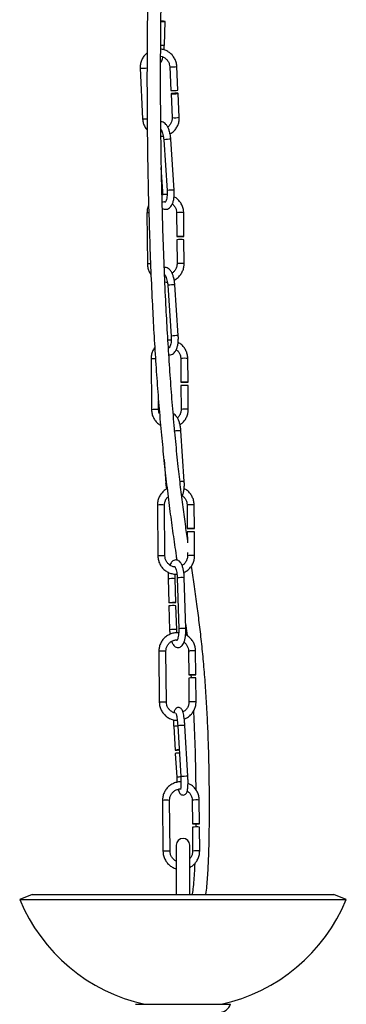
# Model space of a CAD drawing. Header units: millimetres. Extents: x 38 to 185, y 25 to 267.
# Tile 5 of 13: x 146 to 158, y 81 to 117. Entities that reach past the tile are written whole.
import ezdxf

# ---------------------------------------------------------------- set-up
doc = ezdxf.new("R2010")
doc.units = ezdxf.units.MM

msp = doc.modelspace()

# ---------------------------------------------------------------- linework, layer by layer
at = {"color": 7, "linetype": 'Continuous', "lineweight": 25}
for p, q in [((150.871, 116.447), (150.9, 117.323)), ((149.984, 115.609), (150.074, 113.745)), ((151.071, 115.657), (151.113, 114.786)), ((151.372, 114.799), (151.33, 115.669)), ((151.42, 113.806), (151.378, 114.679)), ((151.118, 114.667), (151.16, 113.793)), ((150.848, 112.976), (150.974, 111.111)), ((151.233, 111.129), (151.108, 112.994)), ((150.811, 111.077), (150.753, 111.952)), ((150.232, 110.284), (150.249, 108.414)), ((151.322, 110.294), (151.329, 109.421)), ((151.589, 109.423), (151.582, 110.297)), ((151.33, 109.301), (151.338, 108.425)), ((151.598, 108.427), (151.59, 109.303)), ((150.997, 107.628), (151.123, 105.763)), ((151.382, 105.781), (151.257, 107.646)), ((150.383, 104.928), (150.4, 103.059)), ((151.473, 104.938), (151.481, 104.065)), ((151.741, 104.067), (151.733, 104.941)), ((151.482, 103.945), (151.49, 103.069)), ((151.75, 103.071), (151.742, 103.948)), ((150.66, 103.061), (150.657, 103.383)), ((151.603, 100.419), (151.478, 102.285)), ((150.864, 101.225), (150.922, 100.351)), ((150.617, 99.552), (150.633, 97.683)), ((150.893, 97.685), (150.877, 99.554)), ((151.706, 99.562), (151.714, 98.689)), ((151.974, 98.692), (151.966, 99.565)), ((151.715, 98.569), (151.718, 98.216)), ((151.983, 97.695), (151.975, 98.572)), ((151.722, 97.815), (151.723, 97.693)), ((151.007, 96.841), (151.034, 95.968)), ((151.294, 95.976), (151.267, 96.848)), ((151.344, 96.878), (151.4, 95.01)), ((151.66, 95.017), (151.604, 96.886)), ((151.037, 95.848), (151.064, 94.972)), ((151.324, 94.98), (151.297, 95.856)), ((151.654, 95.202), (151.708, 94.755)), ((150.67, 94.181), (150.686, 92.311)), ((150.946, 92.314), (150.93, 94.183)), ((151.759, 94.191), (151.767, 93.318)), ((151.763, 94.243), (151.773, 94.149)), ((152.027, 93.32), (152.019, 94.193)), ((151.768, 93.198), (151.776, 92.322)), ((151.849, 93.316), (151.859, 93.202)), ((152.036, 92.324), (152.028, 93.2)), ((151.216, 91.422), (151.267, 90.55)), ((151.216, 91.422), (151.217, 91.422)), ((151.365, 91.444), (151.476, 89.577)), ((151.735, 89.593), (151.624, 91.459)), ((151.274, 90.43), (151.326, 89.555)), ((151.477, 89.578), (151.476, 89.577)), ((150.804, 88.702), (150.821, 86.833)), ((151.081, 86.835), (151.064, 88.705)), ((151.894, 88.713), (151.902, 87.84)), ((152.162, 87.842), (152.154, 88.715)), ((151.903, 87.72), (151.911, 86.843)), ((152.171, 86.846), (152.163, 87.722)), ((151.307, 87.057), (151.307, 85.249)), ((151.807, 85.249), (151.807, 87.057)), ((146.018, 85.249), (145.557, 85.057)), ((145.557, 85.057), (157.557, 85.057)), ((146.018, 85.249), (157.095, 85.249)), ((157.557, 85.057), (157.095, 85.249)), ((149.807, 81.211), (153.307, 81.211))]:
    msp.add_line(p, q, dxfattribs=at)
at = {"color": 1, "linetype": 'Continuous', "lineweight": 25}
for p, q in [((151.35, 96.879), (151.344, 96.878)), ((151.406, 95.011), (151.4, 95.01)), ((151.366, 91.444), (151.365, 91.444))]:
    msp.add_line(p, q, dxfattribs=at)
at = {"color": 7, "linetype": 'Continuous', "lineweight": 25, "flags": 128}
for points in [[(150.746, 117.326), (150.748, 117.326), (150.798, 117.325), (150.845, 117.323), (150.88, 117.323), (150.898, 117.323), (150.897, 117.324), (150.876, 117.325), (150.84, 117.327), (150.792, 117.329), (150.746, 117.33)], [(151.256, 114.682), (151.206, 114.679), (151.162, 114.675), (151.131, 114.671), (151.119, 114.667), (151.126, 114.664), (151.151, 114.662), (151.192, 114.662), (151.241, 114.664), (151.291, 114.666), (151.335, 114.67), (151.365, 114.675), (151.378, 114.679), (151.371, 114.682), (151.345, 114.684), (151.305, 114.684), (151.256, 114.682)], [(151.463, 109.419), (151.413, 109.419), (151.37, 109.419), (151.34, 109.42), (151.329, 109.421), (151.338, 109.422), (151.365, 109.423), (151.407, 109.425), (151.456, 109.425), (151.506, 109.426), (151.549, 109.425), (151.578, 109.425), (151.589, 109.423), (151.581, 109.422), (151.553, 109.421), (151.512, 109.42), (151.463, 109.419)], [(151.614, 104.063), (151.564, 104.063), (151.521, 104.063), (151.492, 104.064), (151.481, 104.065), (151.489, 104.066), (151.517, 104.068), (151.558, 104.069), (151.608, 104.069), (151.658, 104.07), (151.7, 104.069), (151.73, 104.069), (151.741, 104.068), (151.732, 104.066), (151.705, 104.065), (151.663, 104.064), (151.614, 104.063)], [(150.864, 101.225), (150.864, 101.225), (150.874, 101.227)], [(151.847, 98.687), (151.797, 98.687), (151.755, 98.687), (151.725, 98.688), (151.714, 98.689), (151.723, 98.69), (151.75, 98.692), (151.791, 98.693), (151.841, 98.693), (151.891, 98.694), (151.934, 98.693), (151.963, 98.693), (151.974, 98.692), (151.965, 98.69), (151.938, 98.689), (151.897, 98.688), (151.847, 98.687)], [(151.04, 95.969), (151.065, 95.971), (151.105, 95.973), (151.153, 95.975), (151.204, 95.976), (151.248, 95.977), (151.279, 95.977), (151.293, 95.976), (151.287, 95.974), (151.262, 95.972), (151.223, 95.97), (151.174, 95.969), (151.123, 95.967), (151.079, 95.967), (151.048, 95.967), (151.034, 95.968), (151.04, 95.969)], [(151.9, 93.316), (151.85, 93.316), (151.807, 93.316), (151.778, 93.317), (151.767, 93.318), (151.776, 93.319), (151.803, 93.32), (151.844, 93.321), (151.894, 93.322), (151.944, 93.322), (151.987, 93.322), (152.016, 93.321), (152.027, 93.32), (152.018, 93.319), (151.991, 93.318), (151.95, 93.317), (151.9, 93.316)], [(152.035, 87.838), (151.985, 87.838), (151.942, 87.838), (151.913, 87.838), (151.902, 87.84), (151.91, 87.841), (151.937, 87.842), (151.979, 87.843), (152.028, 87.844), (152.078, 87.844), (152.121, 87.844), (152.15, 87.843), (152.162, 87.842), (152.153, 87.841), (152.126, 87.84), (152.084, 87.838), (152.035, 87.838)]]:
    msp.add_lwpolyline(points, dxfattribs=at)
at = {"color": 1, "linetype": 'Continuous', "lineweight": 25, "flags": 128}
for points in [[(150.858, 112.978), (150.848, 112.976), (150.848, 112.976)], [(150.783, 111.077), (150.802, 111.078), (150.811, 111.077)], [(150.984, 111.113), (150.974, 111.111), (150.974, 111.111)], [(151.008, 107.63), (150.997, 107.628), (150.997, 107.628)], [(151.133, 105.765), (151.123, 105.763), (151.123, 105.763)], [(151.229, 102.269), (151.218, 102.267), (151.218, 102.267)], [(150.922, 100.351), (150.922, 100.351), (150.932, 100.353)]]:
    msp.add_lwpolyline(points, dxfattribs=at)
at = {"color": 1, "linetype": 'Continuous', "lineweight": 25}
for centre, radius, start, end in [((150.84, 118.366), 1.919, 266.9814, 270.9324), ((150.082, 116.27), 0.668, 261.5325, 283.9732), ((151.17, 116.299), 0.65, 261.2241, 284.2947), ((150.159, 114.333), 0.594, 261.7114, 277.905), ((151.26, 114.437), 0.651, 261.2426, 284.2762), ((151.157, 110.208), 2.786, 91.016, 96.1535), ((151.282, 108.343), 2.786, 91.016, 96.1535), ((150.295, 109.694), 0.593, 89.3991, 96.1326), ((151.468, 108.45), 1.85, 86.485, 94.5422), ((150.349, 107.203), 1.215, 89.3405, 94.7541), ((151.485, 106.578), 1.853, 86.4879, 94.534), ((151.306, 104.86), 2.787, 91.0162, 96.1533), ((151.431, 103.001), 2.78, 91.0114, 96.1609), ((150.512, 103.187), 1.745, 88.9357, 94.2269), ((151.619, 103.092), 1.853, 86.4884, 94.5362), ((150.547, 101.151), 1.913, 86.6183, 94.4115), ((151.636, 101.224), 1.851, 86.4841, 94.5378), ((151.527, 99.509), 2.776, 91.0065, 96.163), ((151.628, 98.299), 2.12, 90.678, 94.9222), ((150.764, 97.645), 1.913, 86.6151, 94.4095), ((151.853, 97.721), 1.847, 86.4769, 94.5477), ((150.781, 95.774), 1.915, 86.6219, 94.4079), ((151.87, 95.849), 1.849, 86.4803, 94.5417), ((151.188, 95.148), 1.702, 87.3468, 96.1083), ((151.532, 94.756), 2.131, 88.0726, 94.8955), ((151.245, 93.275), 1.707, 87.3622, 96.0981), ((151.588, 92.883), 2.136, 88.0815, 94.8893), ((150.817, 92.277), 1.909, 86.608, 94.4165), ((151.906, 92.344), 1.853, 86.4884, 94.5362), ((150.833, 90.404), 1.913, 86.6182, 94.4116), ((151.922, 90.476), 1.851, 86.4841, 94.5378), ((151.641, 86.343), 5.097, 93.076, 94.7711), ((151.755, 87.005), 4.456, 91.6851, 95.0128), ((151.627, 86.342), 3.227, 92.6775, 95.3447), ((151.865, 85.154), 4.44, 91.6792, 95.0186), ((150.951, 86.797), 1.911, 86.6115, 94.413), ((152.04, 86.868), 1.85, 86.485, 94.5422), ((150.968, 84.924), 1.915, 86.6219, 94.4079), ((152.057, 84.996), 1.853, 86.4879, 94.534)]:
    msp.add_arc(centre, radius, start, end, dxfattribs=at)
at = {"color": 7, "linetype": 'Continuous', "lineweight": 25}
for centre, radius, start, end in [((151.212, 115.43), 0.651, 261.2413, 284.2802), ((151.477, 107.454), 1.853, 86.4883, 94.5362), ((151.628, 102.1), 1.851, 86.4845, 94.54), ((151.862, 96.725), 1.85, 86.485, 94.5422), ((151.218, 94.165), 1.693, 87.3203, 96.1295), ((151.915, 91.353), 1.851, 86.4845, 94.54), ((151.679, 85.663), 4.904, 93.0588, 94.8005), ((151.24, 92.747), 2.197, 270.7533, 274.6412), ((151.578, 87.172), 3.272, 92.6947, 95.3271), ((152.049, 85.873), 1.853, 86.4883, 94.5362), ((151.557, 87.057), 0.25, 0, 180), ((151.557, 87.557), 6.5, 202.6199, 257.5117), ((151.557, 87.557), 6.5, 282.4883, 337.3801), ((152.854, 81.395), 0.489, 274.2155, 337.8382)]:
    msp.add_arc(centre, radius, start, end, dxfattribs=at)
for points, knots in [([(151.74, 98.17), (151.712, 98.369), (151.65, 98.803), (151.56, 99.479), (151.469, 100.211), (151.378, 101.009), (151.288, 101.881), (151.201, 102.834), (151.122, 103.82), (151.05, 104.835), (150.986, 105.87), (150.925, 106.99), (150.871, 108.189), (150.824, 109.458), (150.788, 110.719), (150.761, 111.97), (150.742, 113.311), (150.732, 114.735), (150.735, 116.239), (150.748, 117.727), (150.773, 119.202), (150.798, 120.348), (150.817, 121.011), (150.822, 121.18)], [0, 0, 0, 0, 0.030957, 0.067608, 0.104425, 0.141195, 0.183797, 0.226021, 0.268043, 0.309898, 0.351662, 0.393513, 0.443972, 0.494684, 0.545678, 0.597276, 0.649269, 0.714343, 0.77993, 0.845996, 0.911766, 0.977401, 1, 1, 1, 1]), ([(150.283, 119.604), (150.281, 119.499), (150.266, 118.903), (150.25, 117.815), (150.235, 116.33), (150.232, 114.83), (150.241, 113.412), (150.259, 112.076), (150.285, 110.831), (150.32, 109.576), (150.366, 108.314), (150.419, 107.12), (150.477, 106.004), (150.54, 104.971), (150.61, 103.955), (150.689, 102.962), (150.775, 101.999), (150.868, 101.07), (150.968, 100.178), (151.075, 99.325), (151.187, 98.499), (151.272, 97.913), (151.32, 97.583), (151.328, 97.532)], [0, 0, 0, 0, 0.014712, 0.082976, 0.151558, 0.219656, 0.287142, 0.341053, 0.394563, 0.447431, 0.499958, 0.552216, 0.595548, 0.63876, 0.682056, 0.725875, 0.769908, 0.814331, 0.859169, 0.904118, 0.94809, 0.991866, 1, 1, 1, 1]), ([(150.237, 116.162), (150.22, 116.15), (150.164, 116.109), (150.091, 116.014), (150.023, 115.885), (149.985, 115.746), (149.984, 115.653), (149.984, 115.609)], [0, 0, 0, 0, 0.099215, 0.329413, 0.55958, 0.789735, 1, 1, 1, 1]), ([(151.33, 115.669), (151.328, 115.697), (151.321, 115.774), (151.285, 115.895), (151.215, 116.024), (151.119, 116.136), (151.001, 116.223), (150.872, 116.284), (150.78, 116.299), (150.737, 116.306)], [0, 0, 0, 0, 0.089686, 0.243957, 0.398438, 0.552965, 0.707524, 0.862101, 1, 1, 1, 1]), ([(150.86, 116.28), (150.863, 116.307), (150.868, 116.361), (150.87, 116.418), (150.871, 116.447)], [0, 0, 0, 0, 0.491349, 1, 1, 1, 1]), ([(150.736, 116.043), (150.77, 116.034), (150.84, 116.016), (150.933, 115.952), (151.009, 115.865), (151.058, 115.763), (151.066, 115.691), (151.071, 115.657)], [0, 0, 0, 0, 0.187538, 0.395653, 0.603692, 0.811719, 1, 1, 1, 1]), ([(150.736, 115.817), (150.736, 115.818), (150.752, 115.829), (150.769, 115.86), (150.797, 115.915), (150.813, 115.966), (150.822, 116.01), (150.823, 116.015)], [0, 0, 0, 0, 0.0048794, 0.2196514, 0.498564, 0.9405938, 1, 1, 1, 1]), ([(150.074, 113.745), (150.076, 113.717), (150.082, 113.641), (150.12, 113.52), (150.175, 113.409), (150.226, 113.354), (150.243, 113.335)], [0, 0, 0, 0, 0.187122, 0.508959, 0.831259, 1, 1, 1, 1]), ([(151.108, 112.994), (151.105, 113.019), (151.1, 113.091), (151.08, 113.208), (151.044, 113.336), (150.995, 113.45), (150.936, 113.538), (150.868, 113.598), (150.801, 113.631), (150.758, 113.631), (150.742, 113.63)], [0, 0, 0, 0, 0.077723, 0.225824, 0.375646, 0.529186, 0.690095, 0.817839, 0.931558, 1, 1, 1, 1]), ([(151.16, 113.793), (151.161, 113.776), (151.161, 113.721), (151.14, 113.628), (151.085, 113.529), (151.033, 113.466), (150.997, 113.446), (150.994, 113.444)], [0, 0, 0, 0, 0.128898, 0.411243, 0.694424, 0.977783, 1, 1, 1, 1]), ([(151.08, 113.191), (151.087, 113.195), (151.139, 113.218), (151.219, 113.289), (151.314, 113.399), (151.381, 113.53), (151.419, 113.668), (151.42, 113.761), (151.42, 113.806)], [0, 0, 0, 0, 0.031968, 0.229028, 0.426052, 0.623049, 0.820037, 1, 1, 1, 1]), ([(150.725, 113.377), (150.725, 113.377), (150.72, 113.378), (150.738, 113.368), (150.764, 113.327), (150.794, 113.26), (150.821, 113.169), (150.84, 113.071), (150.846, 113.004), (150.848, 112.976)], [0, 0, 0, 0, 0.013657, 0.177541, 0.334703, 0.501106, 0.679004, 0.864737, 1, 1, 1, 1]), ([(150.746, 113.106), (150.774, 113.103), (150.802, 113.101), (150.83, 113.107), (150.831, 113.107)], [0, 0, 0, 0, 0.962405, 1, 1, 1, 1]), ([(150.797, 110.457), (150.797, 110.457), (150.817, 110.44), (150.868, 110.423), (150.949, 110.417), (151.026, 110.443), (151.089, 110.493), (151.141, 110.562), (151.184, 110.656), (151.216, 110.774), (151.234, 110.91), (151.238, 111.031), (151.234, 111.104), (151.233, 111.129)], [0, 0, 0, 0, 0.000727, 0.091547, 0.179581, 0.271234, 0.360478, 0.458261, 0.572424, 0.696952, 0.818681, 0.937887, 1, 1, 1, 1]), ([(150.826, 110.958), (150.824, 110.97), (150.817, 111.008), (150.813, 111.049), (150.811, 111.077)], [0, 0, 0, 0, 0.313551, 1, 1, 1, 1]), ([(150.974, 111.111), (150.975, 111.09), (150.978, 111.03), (150.974, 110.931), (150.96, 110.827), (150.938, 110.746), (150.916, 110.695), (150.898, 110.675), (150.9, 110.676), (150.901, 110.677)], [0, 0, 0, 0, 0.0956153, 0.2793038, 0.4612097, 0.6382479, 0.7900234, 0.9333513, 1, 1, 1, 1]), ([(150.973, 110.96), (150.933, 110.963), (150.869, 110.969), (150.807, 110.955), (150.784, 110.95)], [0, 0, 0, 0, 0.6363163, 1, 1, 1, 1]), ([(150.79, 110.685), (150.819, 110.695), (150.857, 110.707), (150.896, 110.703), (150.906, 110.702)], [0, 0, 0, 0, 0.755406, 1, 1, 1, 1]), ([(151.582, 110.297), (151.58, 110.325), (151.577, 110.402), (151.545, 110.524), (151.48, 110.657), (151.387, 110.77), (151.301, 110.846), (151.242, 110.873), (151.227, 110.88)], [0, 0, 0, 0, 0.118282, 0.321736, 0.525452, 0.729165, 0.932871, 1, 1, 1, 1]), ([(150.294, 110.569), (150.291, 110.565), (150.265, 110.518), (150.24, 110.421), (150.235, 110.328), (150.232, 110.284)], [0, 0, 0, 0, 0.0468893, 0.5444296, 1, 1, 1, 1]), ([(151.161, 110.614), (151.172, 110.607), (151.214, 110.578), (151.267, 110.504), (151.313, 110.402), (151.319, 110.329), (151.322, 110.294)], [0, 0, 0, 0, 0.104464, 0.413196, 0.721939, 1, 1, 1, 1]), ([(150.249, 108.414), (150.25, 108.386), (150.253, 108.309), (150.286, 108.187), (150.331, 108.084), (150.371, 108.036), (150.38, 108.026)], [0, 0, 0, 0, 0.203066, 0.552355, 0.902091, 1, 1, 1, 1]), ([(151.257, 107.646), (151.255, 107.671), (151.249, 107.743), (151.229, 107.86), (151.193, 107.988), (151.145, 108.102), (151.086, 108.19), (151.017, 108.251), (150.944, 108.285), (150.893, 108.284), (150.869, 108.284)], [0, 0, 0, 0, 0.075391, 0.219043, 0.364376, 0.51331, 0.669392, 0.793303, 0.903611, 1, 1, 1, 1]), ([(151.338, 108.425), (151.338, 108.407), (151.336, 108.352), (151.312, 108.26), (151.252, 108.162), (151.195, 108.099), (151.157, 108.079), (151.152, 108.077)], [0, 0, 0, 0, 0.126763, 0.404477, 0.682857, 0.961233, 1, 1, 1, 1]), ([(151.233, 107.824), (151.24, 107.827), (151.293, 107.849), (151.377, 107.916), (151.476, 108.024), (151.548, 108.152), (151.592, 108.289), (151.596, 108.383), (151.598, 108.427)], [0, 0, 0, 0, 0.0331529, 0.2298325, 0.4265193, 0.6232105, 0.8199011, 1, 1, 1, 1]), ([(150.874, 108.029), (150.874, 108.029), (150.87, 108.03), (150.887, 108.02), (150.913, 107.979), (150.944, 107.912), (150.97, 107.821), (150.989, 107.723), (150.995, 107.656), (150.997, 107.628)], [0, 0, 0, 0, 0.013657, 0.177542, 0.334702, 0.501105, 0.679003, 0.864737, 1, 1, 1, 1]), ([(150.893, 107.751), (150.921, 107.747), (150.951, 107.743), (150.981, 107.749), (150.982, 107.749)], [0, 0, 0, 0, 0.951767, 1, 1, 1, 1]), ([(151.036, 105.077), (151.057, 105.075), (151.104, 105.069), (151.175, 105.096), (151.238, 105.145), (151.29, 105.214), (151.333, 105.308), (151.365, 105.426), (151.383, 105.562), (151.387, 105.683), (151.384, 105.756), (151.382, 105.781)], [0, 0, 0, 0, 0.076708, 0.179855, 0.28029, 0.390334, 0.518813, 0.658957, 0.79595, 0.930103, 1, 1, 1, 1]), ([(151.123, 105.763), (151.124, 105.742), (151.127, 105.682), (151.124, 105.583), (151.11, 105.479), (151.088, 105.398), (151.065, 105.347), (151.047, 105.327), (151.049, 105.328), (151.05, 105.329)], [0, 0, 0, 0, 0.095615, 0.279304, 0.46121, 0.638248, 0.790024, 0.933351, 1, 1, 1, 1]), ([(150.519, 105.338), (150.516, 105.335), (150.48, 105.295), (150.435, 105.201), (150.39, 105.066), (150.385, 104.973), (150.383, 104.928)], [0, 0, 0, 0, 0.030944, 0.363309, 0.695673, 1, 1, 1, 1]), ([(151.123, 105.604), (151.082, 105.61), (151.042, 105.616), (151.004, 105.607), (151.004, 105.607)], [0, 0, 0, 0, 0.9988711, 1, 1, 1, 1]), ([(151.02, 105.346), (151.023, 105.347), (151.032, 105.349), (151.042, 105.348), (151.049, 105.347)], [0, 0, 0, 0, 0.309618, 1, 1, 1, 1]), ([(151.733, 104.941), (151.732, 104.969), (151.728, 105.046), (151.696, 105.169), (151.632, 105.301), (151.539, 105.414), (151.451, 105.491), (151.391, 105.518), (151.376, 105.526)], [0, 0, 0, 0, 0.117743, 0.320269, 0.523056, 0.725839, 0.928617, 1, 1, 1, 1]), ([(151.308, 105.261), (151.32, 105.253), (151.364, 105.224), (151.418, 105.148), (151.464, 105.046), (151.47, 104.973), (151.473, 104.938)], [0, 0, 0, 0, 0.117077, 0.421466, 0.725851, 1, 1, 1, 1]), ([(150.4, 103.059), (150.401, 103.03), (150.405, 102.953), (150.437, 102.831), (150.501, 102.698), (150.594, 102.586), (150.674, 102.514), (150.726, 102.489), (150.733, 102.485)], [0, 0, 0, 0, 0.122321, 0.332707, 0.543363, 0.754009, 0.964655, 1, 1, 1, 1]), ([(150.695, 102.907), (150.687, 102.924), (150.664, 102.972), (150.662, 103.026), (150.66, 103.061)], [0, 0, 0, 0, 0.351492, 1, 1, 1, 1]), ([(151.478, 102.285), (151.476, 102.309), (151.47, 102.382), (151.45, 102.498), (151.414, 102.627), (151.366, 102.741), (151.306, 102.828), (151.249, 102.883), (151.209, 102.898), (151.197, 102.903)], [0, 0, 0, 0, 0.08902, 0.258627, 0.430217, 0.60606, 0.790338, 0.936642, 1, 1, 1, 1]), ([(151.49, 103.069), (151.489, 103.052), (151.488, 102.996), (151.462, 102.905), (151.414, 102.815), (151.367, 102.774), (151.349, 102.758)], [0, 0, 0, 0, 0.148101, 0.472563, 0.797802, 1, 1, 1, 1]), ([(151.446, 102.505), (151.473, 102.524), (151.541, 102.569), (151.627, 102.669), (151.699, 102.796), (151.743, 102.933), (151.747, 103.027), (151.75, 103.071)], [0, 0, 0, 0, 0.146633, 0.364568, 0.582506, 0.800445, 1, 1, 1, 1]), ([(150.922, 100.351), (150.924, 100.326), (150.93, 100.254), (150.943, 100.185), (150.952, 100.14)], [0, 0, 0, 0, 0.345799, 1, 1, 1, 1]), ([(151.513, 99.865), (151.526, 99.891), (151.557, 99.951), (151.586, 100.065), (151.604, 100.201), (151.608, 100.321), (151.605, 100.394), (151.603, 100.419)], [0, 0, 0, 0, 0.185211, 0.422521, 0.654488, 0.881636, 1, 1, 1, 1]), ([(150.974, 100.152), (150.969, 100.15), (150.919, 100.129), (150.838, 100.063), (150.739, 99.955), (150.667, 99.827), (150.623, 99.69), (150.619, 99.597), (150.617, 99.552)], [0, 0, 0, 0, 0.020786, 0.21998, 0.419184, 0.61839, 0.817597, 1, 1, 1, 1]), ([(150.877, 99.554), (150.877, 99.572), (150.879, 99.627), (150.904, 99.718), (150.951, 99.805), (150.995, 99.844), (151.01, 99.858)], [0, 0, 0, 0, 0.152613, 0.486958, 0.822107, 1, 1, 1, 1]), ([(151.527, 99.895), (151.544, 99.884), (151.594, 99.852), (151.652, 99.772), (151.698, 99.67), (151.704, 99.597), (151.706, 99.562)], [0, 0, 0, 0, 0.156767, 0.44746, 0.738176, 1, 1, 1, 1]), ([(151.966, 99.565), (151.965, 99.593), (151.961, 99.67), (151.93, 99.793), (151.865, 99.925), (151.772, 100.038), (151.68, 100.118), (151.616, 100.147), (151.596, 100.156)], [0, 0, 0, 0, 0.115335, 0.313728, 0.512368, 0.710998, 0.909629, 1, 1, 1, 1]), ([(150.633, 97.683), (150.635, 97.654), (150.638, 97.578), (150.67, 97.455), (150.735, 97.323), (150.827, 97.208), (150.942, 97.116), (151.073, 97.051), (151.206, 97.015), (151.294, 97.017), (151.332, 97.017)], [0, 0, 0, 0, 0.0787762, 0.2142772, 0.349952, 0.4856249, 0.6212936, 0.7569596, 0.8926247, 1, 1, 1, 1]), ([(151.256, 97.281), (151.245, 97.281), (151.196, 97.283), (151.113, 97.318), (151.019, 97.384), (150.947, 97.475), (150.902, 97.578), (150.896, 97.651), (150.893, 97.685)], [0, 0, 0, 0, 0.054082, 0.247075, 0.440088, 0.633118, 0.826146, 1, 1, 1, 1]), ([(151.723, 97.693), (151.723, 97.676), (151.721, 97.62), (151.696, 97.528), (151.637, 97.43), (151.576, 97.364), (151.532, 97.342), (151.522, 97.338)], [0, 0, 0, 0, 0.121969, 0.389181, 0.657035, 0.924883, 1, 1, 1, 1]), ([(151.587, 97.079), (151.605, 97.086), (151.668, 97.111), (151.762, 97.184), (151.861, 97.292), (151.933, 97.421), (151.976, 97.557), (151.981, 97.651), (151.983, 97.695)], [0, 0, 0, 0, 0.074718, 0.262945, 0.451177, 0.639411, 0.827644, 1, 1, 1, 1]), ([(151.604, 96.886), (151.603, 96.91), (151.6, 96.982), (151.587, 97.097), (151.562, 97.224), (151.526, 97.338), (151.482, 97.425), (151.429, 97.489), (151.365, 97.529), (151.29, 97.543), (151.217, 97.526), (151.158, 97.485), (151.113, 97.427), (151.086, 97.383), (151.076, 97.35), (151.076, 97.35)], [0, 0, 0, 0, 0.052515, 0.152903, 0.254399, 0.358441, 0.468389, 0.551962, 0.623411, 0.692468, 0.765393, 0.833384, 0.907154, 0.998036, 1, 1, 1, 1]), ([(151.017, 97.084), (151.013, 97.047), (151.006, 96.968), (151.007, 96.885), (151.007, 96.841)], [0, 0, 0, 0, 0.473609, 1, 1, 1, 1]), ([(151.256, 97.29), (151.255, 97.29), (151.251, 97.293), (151.265, 97.279), (151.283, 97.24), (151.306, 97.172), (151.326, 97.081), (151.339, 96.979), (151.342, 96.909), (151.344, 96.878)], [0, 0, 0, 0, 0.0184419, 0.1563894, 0.3058136, 0.4738727, 0.6567805, 0.8487727, 1, 1, 1, 1]), ([(151.267, 96.848), (151.267, 96.87), (151.266, 96.928), (151.269, 96.983), (151.272, 97.019)], [0, 0, 0, 0, 0.365611, 1, 1, 1, 1]), ([(152.4, 85.249), (152.412, 85.35), (152.437, 85.557), (152.463, 85.878), (152.484, 86.216), (152.499, 86.568), (152.511, 86.934), (152.526, 87.591), (152.533, 88.544), (152.522, 89.649), (152.499, 90.616), (152.469, 91.433), (152.428, 92.239), (152.376, 93.028), (152.312, 93.797), (152.238, 94.539), (152.155, 95.248), (152.062, 95.953), (151.964, 96.643), (151.898, 97.092), (151.866, 97.312)], [0, 0, 0, 0, 0.026254, 0.053951, 0.082625, 0.112286, 0.142871, 0.174236, 0.275783, 0.377269, 0.44335, 0.50863, 0.572113, 0.633664, 0.693436, 0.752104, 0.810045, 0.86795, 0.935355, 1, 1, 1, 1]), ([(151.396, 94.857), (151.361, 94.859), (151.277, 94.865), (151.145, 94.836), (151.01, 94.779), (150.89, 94.693), (150.792, 94.584), (150.72, 94.455), (150.676, 94.319), (150.672, 94.225), (150.67, 94.181)], [0, 0, 0, 0, 0.09551, 0.226289, 0.357073, 0.48786, 0.618652, 0.749445, 0.880239, 1, 1, 1, 1]), ([(151.064, 94.972), (151.065, 94.948), (151.067, 94.89), (151.074, 94.834), (151.078, 94.802)], [0, 0, 0, 0, 0.4241054, 1, 1, 1, 1]), ([(151.137, 94.542), (151.139, 94.536), (151.153, 94.491), (151.186, 94.433), (151.239, 94.369), (151.302, 94.329), (151.377, 94.314), (151.45, 94.332), (151.509, 94.373), (151.555, 94.43), (151.595, 94.509), (151.627, 94.616), (151.65, 94.746), (151.661, 94.882), (151.66, 94.973), (151.66, 95.017)], [0, 0, 0, 0, 0.014462, 0.117578, 0.195959, 0.262969, 0.327734, 0.396128, 0.459895, 0.529081, 0.614316, 0.716997, 0.816369, 0.912165, 1, 1, 1, 1]), ([(151.333, 94.858), (151.331, 94.868), (151.326, 94.907), (151.325, 94.949), (151.324, 94.98)], [0, 0, 0, 0, 0.253904, 1, 1, 1, 1]), ([(151.4, 95.01), (151.4, 94.988), (151.401, 94.927), (151.396, 94.826), (151.383, 94.72), (151.362, 94.637), (151.344, 94.586), (151.328, 94.565), (151.331, 94.567), (151.331, 94.568)], [0, 0, 0, 0, 0.09877, 0.287978, 0.475578, 0.658405, 0.811893, 0.949018, 1, 1, 1, 1]), ([(152.019, 94.193), (152.018, 94.222), (152.014, 94.298), (151.983, 94.421), (151.918, 94.553), (151.825, 94.667), (151.734, 94.746), (151.67, 94.775), (151.651, 94.784)], [0, 0, 0, 0, 0.115739, 0.314818, 0.514152, 0.713484, 0.912809, 1, 1, 1, 1]), ([(150.93, 94.183), (150.93, 94.2), (150.932, 94.256), (150.956, 94.348), (151.015, 94.447), (151.099, 94.528), (151.201, 94.58), (151.285, 94.604), (151.33, 94.6), (151.338, 94.599)], [0, 0, 0, 0, 0.0804931, 0.2568375, 0.4336065, 0.6103705, 0.7871255, 0.9638831, 1, 1, 1, 1]), ([(151.593, 94.514), (151.606, 94.506), (151.65, 94.477), (151.705, 94.4), (151.751, 94.298), (151.756, 94.225), (151.759, 94.191)], [0, 0, 0, 0, 0.12027, 0.423558, 0.726843, 1, 1, 1, 1]), ([(150.686, 92.311), (150.688, 92.283), (150.691, 92.206), (150.723, 92.083), (150.788, 91.951), (150.88, 91.837), (150.994, 91.744), (151.126, 91.68), (151.246, 91.646), (151.321, 91.647), (151.347, 91.647)], [0, 0, 0, 0, 0.0817108, 0.2222494, 0.362969, 0.5036808, 0.6443936, 0.7851037, 0.9258155, 1, 1, 1, 1]), ([(151.283, 91.911), (151.281, 91.911), (151.24, 91.913), (151.166, 91.947), (151.072, 92.012), (151, 92.103), (150.955, 92.206), (150.949, 92.279), (150.946, 92.314)], [0, 0, 0, 0, 0.011728, 0.213362, 0.415019, 0.616683, 0.818364, 1, 1, 1, 1]), ([(151.776, 92.322), (151.775, 92.304), (151.774, 92.249), (151.749, 92.157), (151.69, 92.058), (151.622, 91.987), (151.57, 91.963), (151.553, 91.954)], [0, 0, 0, 0, 0.11517, 0.367485, 0.620405, 0.873312, 1, 1, 1, 1]), ([(151.603, 91.691), (151.634, 91.703), (151.71, 91.733), (151.815, 91.812), (151.914, 91.921), (151.985, 92.049), (152.029, 92.186), (152.034, 92.279), (152.036, 92.324)], [0, 0, 0, 0, 0.120058, 0.299059, 0.478067, 0.657078, 0.836089, 1, 1, 1, 1]), ([(151.624, 91.459), (151.623, 91.483), (151.618, 91.551), (151.608, 91.663), (151.592, 91.784), (151.572, 91.89), (151.55, 91.971), (151.527, 92.026), (151.494, 92.073), (151.445, 92.107), (151.385, 92.119), (151.328, 92.104), (151.286, 92.073), (151.259, 92.037), (151.242, 91.996), (151.232, 91.963), (151.228, 91.935), (151.227, 91.929)], [0, 0, 0, 0, 0.052406, 0.15277, 0.253776, 0.356191, 0.46241, 0.551261, 0.612892, 0.662584, 0.711687, 0.763643, 0.80647, 0.849705, 0.903279, 0.979433, 1, 1, 1, 1]), ([(151.297, 91.901), (151.297, 91.901), (151.296, 91.902), (151.303, 91.888), (151.313, 91.851), (151.328, 91.784), (151.342, 91.691), (151.355, 91.58), (151.362, 91.494), (151.364, 91.449), (151.365, 91.444)], [0, 0, 0, 0, 0.025722, 0.126372, 0.262844, 0.425836, 0.605905, 0.794221, 0.977255, 1, 1, 1, 1]), ([(151.939, 91.976), (151.946, 91.85), (151.968, 91.446), (151.993, 90.77), (152.017, 89.936), (152.022, 89.382), (152.025, 89.101)], [0, 0, 0, 0, 0.129667, 0.413163, 0.701413, 1, 1, 1, 1]), ([(151.209, 91.664), (151.209, 91.652), (151.208, 91.601), (151.211, 91.517), (151.214, 91.446), (151.216, 91.422)], [0, 0, 0, 0, 0.155383, 0.700995, 1, 1, 1, 1]), ([(151.482, 89.38), (151.463, 89.381), (151.395, 89.385), (151.28, 89.358), (151.144, 89.301), (151.025, 89.215), (150.927, 89.105), (150.855, 88.977), (150.811, 88.841), (150.806, 88.747), (150.804, 88.702)], [0, 0, 0, 0, 0.053814, 0.19062, 0.327434, 0.46425, 0.601072, 0.737895, 0.874718, 1, 1, 1, 1]), ([(151.326, 89.555), (151.328, 89.531), (151.332, 89.467), (151.338, 89.405), (151.342, 89.366)], [0, 0, 0, 0, 0.364643, 1, 1, 1, 1]), ([(151.385, 89.109), (151.39, 89.086), (151.402, 89.037), (151.423, 88.988), (151.456, 88.941), (151.505, 88.907), (151.566, 88.895), (151.623, 88.91), (151.665, 88.941), (151.691, 88.977), (151.709, 89.018), (151.723, 89.073), (151.734, 89.152), (151.741, 89.259), (151.743, 89.382), (151.74, 89.497), (151.737, 89.568), (151.735, 89.593)], [0, 0, 0, 0, 0.076409, 0.160131, 0.218204, 0.265026, 0.311295, 0.360251, 0.400606, 0.441344, 0.491825, 0.563582, 0.662172, 0.754966, 0.852363, 0.947735, 1, 1, 1, 1]), ([(151.476, 89.577), (151.477, 89.555), (151.48, 89.491), (151.483, 89.387), (151.481, 89.275), (151.476, 89.186), (151.469, 89.13), (151.462, 89.102), (151.462, 89.103), (151.462, 89.104)], [0, 0, 0, 0, 0.09891, 0.287975, 0.476272, 0.661639, 0.818767, 0.947498, 1, 1, 1, 1]), ([(151.064, 88.705), (151.065, 88.722), (151.066, 88.778), (151.091, 88.87), (151.149, 88.969), (151.233, 89.05), (151.336, 89.102), (151.417, 89.126), (151.461, 89.122), (151.466, 89.122)], [0, 0, 0, 0, 0.081354, 0.259584, 0.438244, 0.6169, 0.795543, 0.974191, 1, 1, 1, 1]), ([(151.715, 89.046), (151.732, 89.034), (151.781, 89.002), (151.84, 88.922), (151.885, 88.82), (151.891, 88.747), (151.894, 88.713)], [0, 0, 0, 0, 0.155805, 0.446837, 0.737881, 1, 1, 1, 1]), ([(152.154, 88.715), (152.152, 88.743), (152.149, 88.82), (152.117, 88.943), (152.053, 89.075), (151.96, 89.189), (151.855, 89.277), (151.776, 89.312), (151.741, 89.328)], [0, 0, 0, 0, 0.108391, 0.294833, 0.481513, 0.668191, 0.854858, 1, 1, 1, 1]), ([(152.026, 87.852), (152.026, 87.826), (152.026, 87.783), (152.025, 87.74), (152.025, 87.724)], [0, 0, 0, 0, 0.606951, 1, 1, 1, 1]), ([(150.821, 86.833), (150.822, 86.805), (150.826, 86.728), (150.857, 86.605), (150.922, 86.473), (151.014, 86.358), (151.129, 86.268), (151.23, 86.212), (151.292, 86.198), (151.307, 86.195)], [0, 0, 0, 0, 0.098575, 0.268132, 0.437907, 0.607678, 0.777445, 0.947209, 1, 1, 1, 1]), ([(151.307, 86.471), (151.306, 86.471), (151.268, 86.484), (151.207, 86.537), (151.134, 86.624), (151.09, 86.728), (151.084, 86.801), (151.081, 86.835)], [0, 0, 0, 0, 0.008023, 0.262314, 0.516632, 0.770948, 1, 1, 1, 1]), ([(151.807, 86.243), (151.814, 86.246), (151.866, 86.268), (151.949, 86.335), (152.048, 86.442), (152.12, 86.571), (152.164, 86.708), (152.168, 86.801), (152.171, 86.846)], [0, 0, 0, 0, 0.030888, 0.228028, 0.425177, 0.622328, 0.819479, 1, 1, 1, 1]), ([(151.911, 86.843), (151.91, 86.826), (151.909, 86.77), (151.882, 86.68), (151.844, 86.603), (151.812, 86.573), (151.807, 86.569)], [0, 0, 0, 0, 0.173398, 0.55328, 0.934076, 1, 1, 1, 1]), ([(151.987, 86.383), (151.982, 86.261), (151.967, 85.918), (151.938, 85.543), (151.9, 85.29), (151.894, 85.249)], [0, 0, 0, 0, 0.3154843, 0.8876303, 1, 1, 1, 1])]:
    msp.add_open_spline(points, degree=3, knots=knots, dxfattribs=at)

doc.saveas('drawing.dxf')
